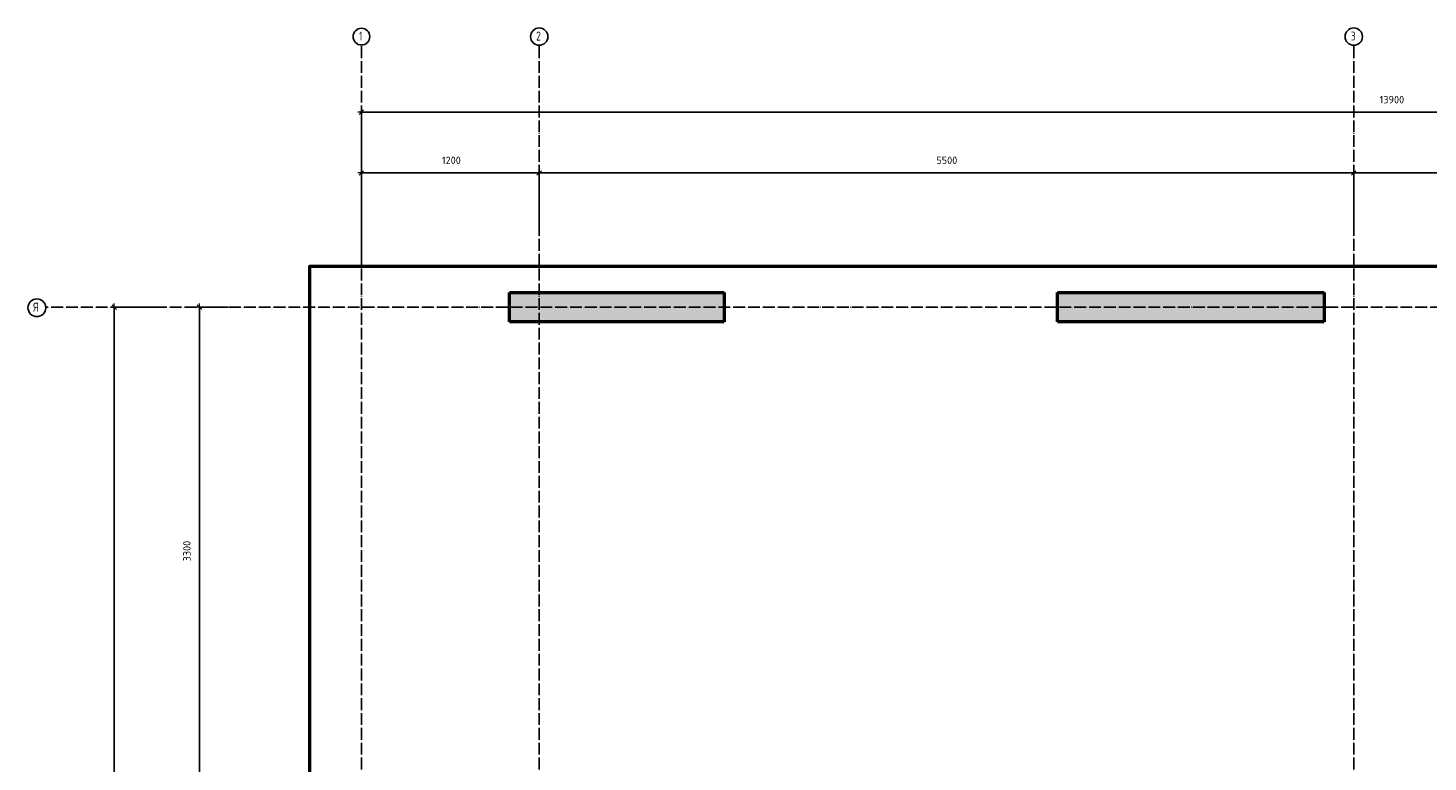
# Model space of a CAD drawing. Header units: millimetres. Extents: x -30645 to 44626, y 46540 to 77351.
# Tile 55 of 84: x -2251 to 7201, y 64707 to 69666. Entities that reach past the tile are written whole.
import ezdxf

# ---------------------------------------------------------------- set-up
doc = ezdxf.new("R2010")
doc.units = ezdxf.units.MM
doc.header["$PDMODE"] = 65
for name, pattern in [('______11', [100, 80, -10, 0, -10]), ('______3', [100, 80, -20]), ('______5', [220, 160, -20, 20, -20])]:
    doc.linetypes.add(name, pattern=pattern)
for name, color, linetype, lineweight in [('Standard', 7, 'Continuous', 25), ('Балка_ общее', 7, '______3', 13), ('Фундамент (1)', 7, 'Continuous', 35)]:
    doc.layers.add(name, color=color, linetype=linetype, lineweight=lineweight)
doc.layers.add('Осевая линия_ общее', color=7, linetype='______5', lineweight=13, true_color=0xa0a0a0)
doc.styles.add('ISOCPEUR', font='ISOCPEUR')
doc.dimstyles.new('DIMSTYLE_10', dxfattribs={"dimtxt": 50, "dimasz": 50, "dimexe": 0, "dimexo": 0, "dimgap": 25, "dimtad": 2, "dimdec": 0, "dimrnd": 5, "dimzin": 12, "dimdsep": 46, "dimtxsty": 'ISOCPEUR', "dimblk1": 'ALL_ML_STRICH', "dimblk2": 'ALL_ML_STRICH', "dimsah": 1, "dimcen": 0, "dimclrd": 7, "dimclre": 256, "dimclrt": 7, "dimadec": 0, "dimazin": 0, "dimtfac": 1, "dimtdec": 0, "dimtix": 1, "dimtmove": 2, "dimatfit": 3, "dimfxl": 0, "dimtzin": 0, "dimlwd": 0, "dimlwe": -3, "dimarcsym": 0})
doc.dimstyles.new('DIMSTYLE_11', dxfattribs={"dimtxt": 50, "dimasz": 50, "dimexe": 0, "dimexo": 0, "dimgap": 25, "dimtad": 2, "dimdec": 0, "dimrnd": 5, "dimzin": 12, "dimdsep": 46, "dimtxsty": 'ISOCPEUR', "dimblk1": 'ALL_ML_STRICH', "dimblk2": 'ALL_ML_STRICH', "dimsah": 1, "dimcen": 0, "dimclrd": 7, "dimclre": 256, "dimclrt": 7, "dimadec": 0, "dimazin": 0, "dimtfac": 1, "dimtdec": 0, "dimtix": 1, "dimtmove": 2, "dimatfit": 3, "dimfxl": 0, "dimtzin": 0, "dimlwd": 0, "dimlwe": -3, "dimarcsym": 0})

# ---------------------------------------------------------------- blocks, each defined once
blk = doc.blocks.new('ALL_ML_STRICH')
at = {"color": 0, "linetype": 'ByBlock', "lineweight": -2}
for p, q in [((-1, 0), (0.5, 0)), ((-0.3, -0.3), (0.3, 0.3)), ((0, -0.5), (0, 0.5))]:
    blk.add_line(p, q, dxfattribs=at)
blk = doc.blocks.new('*D78')
at = {"layer": 'DEFPOINTS', "color": 7, "linetype": 'Continuous', "lineweight": 13, "transparency": 33554687}
for p in [(-1306.2, 67780), (-1920, 46740), (-1668.6, 46740)]:
    blk.add_point(p, dxfattribs=at)
at = {"layer": 'Балка_ общее', "color": 251, "linetype": 'Continuous', "lineweight": -2, "true_color": 0x656565, "transparency": 33554687}
for p, q in [((-1316.2, 67780), (-1668.6, 67780)), ((-1910, 46740), (-1668.6, 46740))]:
    blk.add_line(p, q, dxfattribs=at)
at = {"layer": 'Балка_ общее', "color": 7, "linetype": 'Continuous', "lineweight": -2, "transparency": 33554687}
blk.add_line((-1668.6, 46740), (-1668.6, 67780), dxfattribs=at)
at = {"layer": 'Балка_ общее', "color": 7, "linetype": 'Continuous', "lineweight": 13, "transparency": 33554687, "xscale": 50, "yscale": 50, "zscale": 50}
for p, rotation in [((-1668.6, 67780), 90), ((-1668.6, 46740), 270)]:
    blk.add_blockref('ALL_ML_STRICH', p, dxfattribs=dict(at, rotation=rotation))
at = {"layer": 'Балка_ общее', "color": 7, "linetype": 'Continuous', "lineweight": 13, "transparency": 33554687, "insert": (-1718.6, 57265), "char_height": 50, "width": 250, "attachment_point": 5, "rotation": 90, "style": 'ISOCPEUR'}
blk.add_mtext('\\A1;{21040}', dxfattribs=at)
blk = doc.blocks.new('*D79')
at = {"layer": 'DEFPOINTS', "color": 7, "linetype": 'Continuous', "lineweight": 13, "transparency": 33554687}
for p in [(0, 69097.3), (13900, 68935.9), (0, 68730)]:
    blk.add_point(p, dxfattribs=at)
at = {"layer": 'Балка_ общее', "color": 251, "linetype": 'Continuous', "lineweight": -2, "true_color": 0x656565, "transparency": 33554687}
for p, q in [((0, 68740), (0, 69097.3)), ((13900, 68925.9), (13900, 69097.3))]:
    blk.add_line(p, q, dxfattribs=at)
at = {"layer": 'Балка_ общее', "color": 7, "linetype": 'Continuous', "lineweight": -2, "transparency": 33554687}
blk.add_line((0, 69097.3), (13900, 69097.3), dxfattribs=at)
at = {"layer": 'Балка_ общее', "color": 7, "linetype": 'Continuous', "lineweight": 13, "transparency": 33554687, "xscale": 50, "yscale": 50, "zscale": 50, "rotation": 180}
blk.add_blockref('ALL_ML_STRICH', (0, 69097.3), dxfattribs=at)
at = {"layer": 'Балка_ общее', "color": 7, "linetype": 'Continuous', "lineweight": 13, "transparency": 33554687, "xscale": 50, "yscale": 50, "zscale": 50}
blk.add_blockref('ALL_ML_STRICH', (13900, 69097.3), dxfattribs=at)
at = {"layer": 'Балка_ общее', "color": 7, "linetype": 'Continuous', "lineweight": 13, "transparency": 33554687, "insert": (6957.5, 69182.3), "char_height": 50, "width": 250, "attachment_point": 5, "style": 'ISOCPEUR'}
blk.add_mtext('\\A1;{13900}', dxfattribs=at)
blk = doc.blocks.new('*D80')
at = {"layer": 'DEFPOINTS', "color": 7, "linetype": 'Continuous', "lineweight": 13, "transparency": 33554687}
for p in [(0, 68687.3), (1200, 68257.8), (0, 68090)]:
    blk.add_point(p, dxfattribs=at)
at = {"layer": 'Балка_ общее', "color": 251, "linetype": 'Continuous', "lineweight": -2, "true_color": 0x656565, "transparency": 33554687}
for p, q in [((0, 68100), (0, 68687.3)), ((1200, 68267.8), (1200, 68687.3))]:
    blk.add_line(p, q, dxfattribs=at)
at = {"layer": 'Балка_ общее', "color": 7, "linetype": 'Continuous', "lineweight": -2, "transparency": 33554687}
blk.add_line((0, 68687.3), (1200, 68687.3), dxfattribs=at)
at = {"layer": 'Балка_ общее', "color": 7, "linetype": 'Continuous', "lineweight": 13, "transparency": 33554687, "xscale": 50, "yscale": 50, "zscale": 50, "rotation": 180}
blk.add_blockref('ALL_ML_STRICH', (0, 68687.3), dxfattribs=at)
at = {"layer": 'Балка_ общее', "color": 7, "linetype": 'Continuous', "lineweight": 13, "transparency": 33554687, "xscale": 50, "yscale": 50, "zscale": 50}
blk.add_blockref('ALL_ML_STRICH', (1200, 68687.3), dxfattribs=at)
at = {"layer": 'Балка_ общее', "color": 7, "linetype": 'Continuous', "lineweight": 13, "transparency": 33554687, "insert": (607.5, 68772.3), "char_height": 50, "width": 200, "attachment_point": 5, "style": 'ISOCPEUR'}
blk.add_mtext('\\A1;{1200}', dxfattribs=at)
blk = doc.blocks.new('*D81')
at = {"layer": 'DEFPOINTS', "color": 7, "linetype": 'Continuous', "lineweight": 13, "transparency": 33554687}
for p in [(1200, 68687.3), (1200, 68257.8), (6700, 68299.4)]:
    blk.add_point(p, dxfattribs=at)
at = {"layer": 'Балка_ общее', "color": 251, "linetype": 'Continuous', "lineweight": -2, "true_color": 0x656565, "transparency": 33554687}
for p, q in [((1200, 68267.8), (1200, 68687.3)), ((6700, 68289.4), (6700, 68687.3))]:
    blk.add_line(p, q, dxfattribs=at)
at = {"layer": 'Балка_ общее', "color": 7, "linetype": 'Continuous', "lineweight": -2, "transparency": 33554687}
blk.add_line((1200, 68687.3), (6700, 68687.3), dxfattribs=at)
at = {"layer": 'Балка_ общее', "color": 7, "linetype": 'Continuous', "lineweight": 13, "transparency": 33554687, "xscale": 50, "yscale": 50, "zscale": 50, "rotation": 180}
blk.add_blockref('ALL_ML_STRICH', (1200, 68687.3), dxfattribs=at)
at = {"layer": 'Балка_ общее', "color": 7, "linetype": 'Continuous', "lineweight": 13, "transparency": 33554687, "xscale": 50, "yscale": 50, "zscale": 50}
blk.add_blockref('ALL_ML_STRICH', (6700, 68687.3), dxfattribs=at)
at = {"layer": 'Балка_ общее', "color": 7, "linetype": 'Continuous', "lineweight": 13, "transparency": 33554687, "insert": (3952.5, 68772.3), "char_height": 50, "width": 200, "attachment_point": 5, "style": 'ISOCPEUR'}
blk.add_mtext('\\A1;{5500}', dxfattribs=at)
blk = doc.blocks.new('*D82')
at = {"layer": 'DEFPOINTS', "color": 7, "linetype": 'Continuous', "lineweight": 13, "transparency": 33554687}
for p in [(6700, 68687.3), (6700, 68299.4), (8400, 68257.8)]:
    blk.add_point(p, dxfattribs=at)
at = {"layer": 'Балка_ общее', "color": 251, "linetype": 'Continuous', "lineweight": -2, "true_color": 0x656565, "transparency": 33554687}
for p, q in [((6700, 68289.4), (6700, 68687.3)), ((8400, 68267.8), (8400, 68687.3))]:
    blk.add_line(p, q, dxfattribs=at)
at = {"layer": 'Балка_ общее', "color": 7, "linetype": 'Continuous', "lineweight": -2, "transparency": 33554687}
blk.add_line((6700, 68687.3), (8400, 68687.3), dxfattribs=at)
at = {"layer": 'Балка_ общее', "color": 7, "linetype": 'Continuous', "lineweight": 13, "transparency": 33554687, "xscale": 50, "yscale": 50, "zscale": 50, "rotation": 180}
blk.add_blockref('ALL_ML_STRICH', (6700, 68687.3), dxfattribs=at)
at = {"layer": 'Балка_ общее', "color": 7, "linetype": 'Continuous', "lineweight": 13, "transparency": 33554687, "xscale": 50, "yscale": 50, "zscale": 50}
blk.add_blockref('ALL_ML_STRICH', (8400, 68687.3), dxfattribs=at)
at = {"layer": 'Балка_ общее', "color": 7, "linetype": 'Continuous', "lineweight": 13, "transparency": 33554687, "insert": (7557.5, 68772.3), "char_height": 50, "width": 200, "attachment_point": 5, "style": 'ISOCPEUR'}
blk.add_mtext('\\A1;{1700}', dxfattribs=at)
blk = doc.blocks.new('*D89')
at = {"layer": 'DEFPOINTS', "color": 7, "linetype": 'Continuous', "lineweight": 13, "transparency": 33554687}
for p in [(-886.2, 67780), (-1093.1, 64480), (226.9, 64480)]:
    blk.add_point(p, dxfattribs=at)
at = {"layer": 'Балка_ общее', "color": 251, "linetype": 'Continuous', "lineweight": -2, "true_color": 0x656565, "transparency": 33554687}
for p, q in [((-896.2, 67780), (-1093.1, 67780)), ((216.9, 64480), (-1093.1, 64480))]:
    blk.add_line(p, q, dxfattribs=at)
at = {"layer": 'Балка_ общее', "color": 7, "linetype": 'Continuous', "lineweight": -2, "transparency": 33554687}
blk.add_line((-1093.1, 64480), (-1093.1, 67780), dxfattribs=at)
at = {"layer": 'Балка_ общее', "color": 7, "linetype": 'Continuous', "lineweight": 13, "transparency": 33554687, "xscale": 50, "yscale": 50, "zscale": 50}
for p, rotation in [((-1093.1, 67780), 90), ((-1093.1, 64480), 270)]:
    blk.add_blockref('ALL_ML_STRICH', p, dxfattribs=dict(at, rotation=rotation))
at = {"layer": 'Балка_ общее', "color": 7, "linetype": 'Continuous', "lineweight": 13, "transparency": 33554687, "insert": (-1178.1, 66132.5), "char_height": 50, "width": 200, "attachment_point": 5, "rotation": 90, "style": 'ISOCPEUR'}
blk.add_mtext('\\A1;{3300}', dxfattribs=at)

msp = doc.modelspace()

# ---------------------------------------------------------------- hatches: boundary and pattern name
at = {"linetype": 'Continuous', "lineweight": 13, "transparency": 33554687}
msp.add_hatch(color=7, dxfattribs=at).paths.add_polyline_path([(4700, 67880), (4700, 67680), (6500, 67680), (6500, 67880)])
at = {"layer": 'Фундамент (1)', "linetype": 'Continuous', "lineweight": 13, "transparency": 33554687}
msp.add_hatch(color=7, dxfattribs=at).paths.add_polyline_path([(1000, 67880), (1000, 67680), (2450, 67680), (2450, 67880)])

# ---------------------------------------------------------------- linework, layer by layer
at = {"color": 7, "linetype": 'Continuous', "lineweight": 50, "transparency": 33554687}
for p, q in [((4700, 67680), (4700, 67880)), ((4700, 67880), (6500, 67880)), ((6500, 67880), (6500, 67680)), ((6500, 67680), (4700, 67680))]:
    msp.add_line(p, q, dxfattribs=at)
at = {"layer": 'Standard', "color": 7, "linetype": 'Continuous', "lineweight": 50, "transparency": 33554687}
msp.add_lwpolyline([(-350, 46540), (14302, 46540), (14302, 68055.7), (-350, 68055.7), (-350, 46540)], dxfattribs=at)
at = {"layer": 'Осевая линия_ общее', "color": 253, "linetype": '______11', "lineweight": -3, "true_color": 0xa0a0a0, "transparency": 33554687}
for p, q in [((0, 46640), (0, 69548.2)), ((1200, 46640), (1200, 69548.2)), ((6700, 46640), (6700, 69548.2)), ((14202, 67780), (-2131.8, 67780))]:
    msp.add_line(p, q, dxfattribs=at)
at = {"layer": 'Осевая линия_ общее', "color": 7, "linetype": 'Continuous', "lineweight": -3, "transparency": 33554687}
for centre, radius in [((0.4, 69607.7), 56.4), ((1200.5, 69607.7), 58.5), ((6700.5, 69607.7), 58.5), ((-2191.1, 67776.1), 59.8)]:
    msp.add_circle(centre, radius, dxfattribs=at)
at = {"layer": 'Фундамент (1)', "color": 7, "linetype": 'Continuous', "lineweight": 50, "transparency": 33554687}
for p, q in [((1000, 67680), (1000, 67880)), ((1000, 67880), (2450, 67880)), ((2450, 67880), (2450, 67680)), ((2450, 67680), (1000, 67680))]:
    msp.add_line(p, q, dxfattribs=at)

# ---------------------------------------------------------------- texts
at = {"layer": 'Осевая линия_ общее', "color": 7, "linetype": 'Continuous', "lineweight": -3, "transparency": 33554687, "char_height": 60, "attachment_point": 7, "style": 'ISOCPEUR'}
for s, insert, width in [('\\W0.56;1', (-14.6, 69581.6), 46.667), ('\\W0.78;2', (1179.5, 69581.6), 65.281), ('\\W0.78;3', (6679.5, 69581.6), 65.281), ('\\W0.80;Я', (-2215.1, 67750), 71.967)]:
    msp.add_mtext(s, dxfattribs=dict(at, insert=insert, width=width))

# ---------------------------------------------------------------- dimensions: what is measured, and where the dimension line sits
at = {"layer": 'Балка_ общее', "color": 7, "linetype": 'Continuous', "lineweight": 13, "transparency": 33554687}
for base, p1, p2, picture, middle in [((13900, 69097.3), (0, 68740), (13900, 68925.9), '*D79', (6957.5, 69182.3)), ((1200, 68687.3), (0, 68100), (1200, 68267.8), '*D80', (607.5, 68772.3)), ((6700, 68687.3), (1200, 68267.8), (6700, 68289.4), '*D81', (3952.5, 68772.3)), ((8400, 68687.3), (6700, 68289.4), (8400, 68267.8), '*D82', (7557.5, 68772.3))]:
    dim = msp.add_linear_dim(base=base, p1=p1, p2=p2, dimstyle='DIMSTYLE_11', override={"dimpost": '<>', "dimclrd": 7, "dimclre": 251, "dimclrt": 7, "dimlwd": 0, "dimlwe": 65533}, dxfattribs=at)
    dim.commit()
    dim.dimension.update_dxf_attribs({"geometry": picture, "text_midpoint": middle, "dimtype": 160})
for base, p1, p2, dimstyle, picture, middle in [((-1668.6, 67780), (-1910, 46740), (-1316.2, 67780), 'DIMSTYLE_10', '*D78', (-1718.6, 57265)), ((-1093.1, 67780), (216.9, 64480), (-896.2, 67780), 'DIMSTYLE_11', '*D89', (-1178.1, 66132.5))]:
    dim = msp.add_linear_dim(base=base, p1=p1, p2=p2, angle=90, dimstyle=dimstyle, override={"dimpost": '<>', "dimclrd": 7, "dimclre": 251, "dimclrt": 7, "dimlwd": 0, "dimlwe": 65533}, dxfattribs=at)
    dim.commit()
    dim.dimension.update_dxf_attribs({"geometry": picture, "text_midpoint": middle, "dimtype": 160})

doc.saveas('drawing.dxf')
